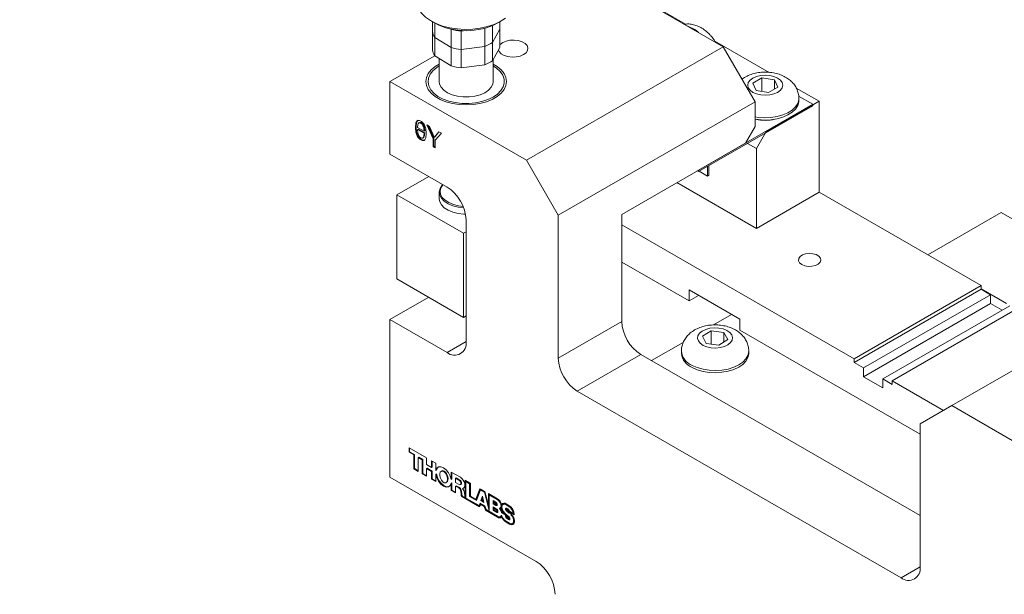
# Model space of a CAD drawing. Header units: millimetres. Extents: x 3 to 556, y 2 to 429.
# Tile 37 of 57: x 340 to 449, y 313 to 377. Entities that reach past the tile are written whole.
import ezdxf

# ---------------------------------------------------------------- set-up
doc = ezdxf.new("R2010")
doc.units = ezdxf.units.MM
doc.header["$LTSCALE"] = 2
doc.styles.add('SLDTEXTSTYLE0', font='TXT', dxfattribs={"width": 0.75})
doc.dimstyles.new('SLDDIMSTYLE2', dxfattribs={"dimtxt": 4.233333, "dimasz": 6.35, "dimexe": 0, "dimexo": 0.0625, "dimgap": 1.058333, "dimtad": 0, "dimtih": 1, "dimtoh": 1, "dimdec": 1, "dimrnd": 1e-09, "dimzin": 12, "dimdsep": 46, "dimtxsty": 'SLDTEXTSTYLE0', "dimsah": 1, "dimcen": 0.09, "dimadec": 0, "dimazin": 3, "dimtfac": 1, "dimtdec": 1, "dimtofl": 0, "dimtmove": 0, "dimatfit": 3, "dimfxl": 1, "dimfrac": 2, "dimtolj": 1, "dimtzin": 12, "dimarcsym": 0})

# ---------------------------------------------------------------- blocks, each defined once
blk = doc.blocks.new('_D_12')
at = {"color": 7, "linetype": 'Continuous', "lineweight": 0}
for p, q in [((306.01, 391.28), (298.39, 391.28)), ((298.39, 391.28), (298.39, 380.53)), ((310.52, 391.28), (309.66, 391.28)), ((309.66, 391.28), (309.66, 384.55)), ((328.18, 391.28), (329.04, 391.28)), ((329.04, 391.28), (329.04, 384.55)), ((309.66, 384.55), (310.52, 384.55)), ((329.04, 384.55), (328.18, 384.55)), ((217.33, 380.53), (301.94, 380.53)), ((298.39, 380.53), (298.39, 345.98)), ((205.23, 345.98), (301.94, 345.98))]:
    blk.add_line(p, q, dxfattribs=at)
for points in [[(298.39, 380.53), (297.37, 374.18), (299.4, 374.18)], [(298.39, 345.98), (299.4, 352.33), (297.37, 352.33)]]:
    blk.add_solid(points, dxfattribs=at)
at = {"color": 7, "linetype": 'Continuous', "lineweight": 0, "char_height": 4.233, "attachment_point": 1, "style": 'SLDTEXTSTYLE0'}
for s, insert in [('34.6mm', (308.58, 397.59)), ('NOM', (331.7, 397.59)), ('1.36in', (311.59, 390.01))]:
    blk.add_mtext(s, dxfattribs=dict(at, insert=insert))

msp = doc.modelspace()

# ---------------------------------------------------------------- linework, layer by layer
at = {"color": 7, "linetype": 'Continuous', "lineweight": 0}
for p, q in [((402.7588781, 382.942263), (417.9616731, 374.1658763)), ((413.7396757, 376.6834986), (409.9006563, 378.8997174)), ((385.4341289, 377.0260553), (385.7877396, 376.8218523)), ((385.5810172, 376.9412255), (385.5810172, 375.8708648)), ((385.8339233, 375.2124984), (385.8339233, 376.7955267)), ((387.5718328, 376.1591029), (387.6531275, 376.1078948)), ((387.6531275, 376.1078948), (387.6531275, 374.0665447)), ((391.3959626, 376.2356338), (391.3959626, 374.2003249)), ((392.2571663, 374.6559483), (392.2571663, 376.525014)), ((392.2571663, 374.6559483), (393.0666781, 376.138432)), ((392.8599584, 376.8218515), (393.2135704, 377.0260537)), ((393.0666781, 376.9412314), (393.0666781, 376.138432)), ((393.0666781, 376.138432), (393.0666781, 374.0970759)), ((385.5810172, 375.8708648), (385.5810172, 373.8295087)), ((385.8339233, 375.2124984), (387.6531275, 374.0665447)), ((385.8339233, 373.1711423), (385.8339233, 375.2124984)), ((388.7672412, 375.905148), (389.3214684, 375.9761006)), ((388.7672412, 373.8637979), (388.7672412, 375.905148)), ((387.6531275, 374.0665447), (387.6531275, 372.0251885)), ((388.7672412, 373.8637979), (391.3959626, 374.2003249)), ((391.3959626, 374.2003249), (391.3959626, 372.1589687)), ((392.2571663, 372.6145921), (392.2571663, 374.6559483)), ((392.2571663, 372.6145921), (393.0666781, 374.0970759)), ((396.0413639, 361.5115511), (417.9616731, 374.1658763)), ((423.0543189, 371.3062696), (417.0063199, 374.7977051)), ((417.9616731, 374.1658763), (421.4972089, 368.0421486)), ((385.8336546, 373.1715395), (380.8385689, 370.2879379)), ((385.8339233, 373.1711423), (387.6531275, 372.0251885)), ((386.3238475, 372.8625325), (386.3238475, 370.2879398)), ((388.7672412, 371.8224418), (388.7672412, 373.8637979)), ((388.7672412, 371.8224418), (391.3959626, 372.1589687)), ((392.3238492, 370.2879382), (392.3238492, 372.7367139)), ((421.2345444, 370.0948018), (422.2556045, 370.6837424)), ((422.2556045, 370.6837424), (423.6496379, 370.4677361)), ((422.2556045, 370.6837424), (422.2556045, 369.1894389)), ((380.8385689, 362.2041869), (380.8385689, 370.2879379)), ((380.8385689, 370.2879379), (396.0413639, 361.5115511)), ((421.6075177, 369.289861), (421.2345444, 370.0948018)), ((424.0226111, 369.6627953), (423.0015537, 369.0738562)), ((423.6496379, 370.4677361), (424.0226111, 369.6627953)), ((423.6496379, 370.4677361), (423.6496379, 369.4476634)), ((428.6389871, 368.0823093), (426.0895295, 369.5540798)), ((423.0015537, 369.0738562), (421.6075177, 369.289861)), ((426.3504211, 368.668719), (427.9318815, 367.7557614)), ((426.3785778, 368.1640643), (426.3785778, 368.4090246)), ((421.4972089, 368.0421486), (399.5768997, 355.3878235)), ((427.9318815, 367.7557614), (415.20396, 360.4080887)), ((427.9318815, 367.5924504), (415.20396, 360.2447778)), ((421.4972089, 365.2659115), (421.4972089, 368.0421486)), ((428.6389871, 368.0823093), (422.6992923, 364.6533965)), ((427.9318815, 367.5924504), (427.9318815, 367.7557614)), ((428.6389871, 368.0823093), (428.6389871, 357.9572022)), ((383.7581008, 365.2130509), (383.6873903, 365.1722306)), ((383.9140297, 365.1730701), (384.6392663, 364.7543999)), ((384.1407876, 365.7186493), (384.0523991, 365.6676237)), ((384.3448798, 365.6864364), (384.2741692, 365.645616)), ((384.9590344, 365.4596224), (385.2540202, 365.2893307)), ((385.6389474, 363.8906383), (384.9590344, 365.4596224)), ((385.709658, 363.9314587), (385.0769284, 365.391561)), ((385.2540202, 365.2893307), (385.5968058, 364.4674272)), ((420.4365492, 363.4287981), (421.4972089, 365.2659115)), ((383.9847402, 364.9783477), (383.9140297, 364.9375274)), ((384.6392663, 364.5188572), (383.9140297, 364.9375274)), ((384.7099769, 364.5596775), (383.9847402, 364.9783477)), ((384.4809851, 363.9902866), (384.5693736, 364.0413122)), ((384.7099769, 364.7952203), (384.6392663, 364.7543999)), ((384.7099769, 364.5596775), (384.6392663, 364.5188572)), ((385.8346602, 364.1079252), (385.7639497, 364.0671048)), ((386.568159, 364.5306946), (385.888246, 363.7467213)), ((385.943843, 364.2903936), (386.2731784, 364.7009832)), ((386.0145535, 364.3312139), (385.943843, 364.2903936)), ((386.0145535, 364.3312139), (386.299129, 364.6859996)), ((386.2731784, 364.7009832), (386.568159, 364.5306946)), ((422.6992923, 364.6533965), (421.63863, 362.8162754)), ((384.3473559, 363.8268554), (384.2766453, 363.7860351)), ((385.709658, 363.9314587), (385.6389474, 363.8906383)), ((385.6389474, 363.0257669), (385.6389474, 363.8906383)), ((385.709658, 363.0665872), (385.6389474, 363.0257669)), ((385.888246, 362.8818499), (385.6389474, 363.0257669)), ((385.709658, 363.0665872), (385.709658, 363.9314587)), ((385.88825, 362.9634883), (385.709658, 363.0665872)), ((385.888246, 363.7467213), (385.888246, 362.8818499)), ((406.647968, 355.4688196), (420.4365492, 363.4287981)), ((421.63863, 362.8162754), (420.6485162, 363.387856)), ((380.8385689, 362.2041869), (387.202527, 358.5303521)), ((421.63863, 362.8162754), (421.63863, 353.915982)), ((399.5768997, 355.3878235), (396.0413639, 361.5115511)), ((416.1939078, 360.8162649), (416.1939078, 359.7537644)), ((416.3353289, 360.8979056), (416.3353289, 359.8354051)), ((385.1526208, 359.7137319), (381.616387, 357.6723076)), ((415.20396, 360.2447778), (415.0625152, 360.3264321)), ((415.20396, 360.2447778), (415.20396, 360.4080887)), ((416.1939078, 359.7537644), (415.2736577, 360.2850135)), ((416.3353289, 359.8354051), (416.1939078, 359.7537644)), ((421.63863, 353.915982), (412.7983548, 359.0193642)), ((381.616387, 357.6723076), (389.0410074, 353.3861654)), ((381.616387, 357.6723076), (381.616387, 348.2820905)), ((386.3238475, 357.9581716), (386.3238475, 357.2232846)), ((428.6389871, 357.9572022), (421.63863, 353.915982)), ((428.6389871, 357.9572022), (446.670207, 347.5480004)), ((399.5768997, 339.4652819), (399.5768997, 355.3878235)), ((406.647968, 343.5473227), (406.647968, 355.4688196)), ((440.7314316, 350.9763824), (448.8975942, 355.6906077)), ((464.8040019, 346.508034), (448.8975942, 355.6906077)), ((389.3238464, 354.8561131), (389.3238464, 341.3015373)), ((406.6479653, 354.3241869), (432.5280717, 339.3839195)), ((389.3238497, 353.5494468), (389.0410074, 353.3861654)), ((389.0410074, 343.9959483), (389.0410074, 353.3861654)), ((414.1432977, 345.832865), (406.6479653, 350.1598282)), ((381.616387, 348.2820905), (389.0410074, 343.9959483)), ((419.8001476, 343.7920457), (414.1432977, 347.0576756)), ((414.1432977, 347.0576756), (414.1432977, 345.832865)), ((446.670207, 347.5480004), (432.5280717, 339.3839195)), ((446.670207, 347.1397292), (432.5280717, 338.9756483)), ((447.7308667, 346.5274234), (433.5887314, 338.3633425)), ((465.3378273, 346.8162046), (443.4175181, 334.1618794)), ((446.670207, 347.1397292), (446.670207, 347.5480004)), ((447.7308667, 346.5274234), (446.670207, 347.1397292)), ((449.4986399, 345.5467386), (446.6702123, 347.1795551)), ((447.7308667, 346.5274234), (447.7308667, 345.5475761)), ((380.8385689, 343.7503624), (385.1524944, 346.2407386)), ((415.2041312, 346.4452712), (414.1432977, 345.832865)), ((447.7308667, 345.5475761), (433.5887314, 337.3834952)), ((447.7308667, 345.5475761), (449.0035224, 344.8128876)), ((418.8816676, 344.322273), (416.8599571, 343.1551643)), ((435.7100534, 337.1387293), (449.8521887, 345.3028103)), ((436.7707131, 336.9346948), (450.9128484, 345.0987757)), ((380.8385689, 326.1947344), (380.8385689, 343.7503624)), ((387.202527, 340.0765276), (380.8385689, 343.7503624)), ((389.3238497, 344.1592297), (389.0410074, 343.9959483)), ((399.5768997, 339.4652819), (406.647968, 343.5473227)), ((419.8001476, 342.567235), (419.8001476, 343.7920457)), ((415.6347271, 341.8936964), (416.6147414, 342.5054319)), ((416.6147414, 342.5054319), (418.0224514, 342.3213416)), ((416.6147414, 342.5054319), (416.6147414, 341.0256472)), ((418.0224514, 342.3213416), (418.4501445, 341.5255203)), ((418.0224514, 342.3213416), (418.0224514, 341.2585491)), ((439.8819829, 330.9742383), (419.8001476, 342.567235)), ((413.4932668, 341.2116154), (409.9719503, 339.1788026)), ((416.0624175, 341.0978736), (415.6347271, 341.8936964)), ((417.4701302, 340.9137848), (416.0624175, 341.0978736)), ((418.4501445, 341.5255203), (417.4701302, 340.9137848)), ((413.2924344, 340.2398336), (413.2924344, 339.9948703)), ((420.7924345, 339.9948703), (420.7924345, 340.2398336)), ((401.698219, 335.7910459), (408.7692873, 339.8730868)), ((439.8819829, 321.9121099), (408.7692873, 339.8730868)), ((432.5280717, 338.9756483), (432.5280717, 339.3839195)), ((432.5280717, 338.9756483), (433.5887314, 338.3633425)), ((433.5887314, 338.3633425), (433.5887314, 337.3834952)), ((433.5887314, 337.3834952), (435.7100534, 336.158882)), ((435.7100534, 336.158882), (435.7100534, 337.1387293)), ((435.7100534, 337.1387293), (436.7707131, 336.5264235)), ((436.7707131, 336.9346948), (442.4958541, 333.6296412)), ((436.7707131, 336.5264235), (436.7707131, 336.9346948)), ((437.7606642, 314.9726395), (401.698219, 335.7910459)), ((443.4175181, 334.1618794), (439.8819836, 332.1201938)), ((443.4175181, 334.1618794), (450.1350323, 330.283941)), ((439.8819836, 332.1201938), (439.8819836, 316.1976522)), ((382.9598882, 329.4611018), (384.902937, 328.3394036)), ((382.9598882, 329.4611018), (382.9598882, 328.9843493)), ((383.0305988, 329.0251697), (382.9598882, 328.9843493)), ((382.9598882, 328.9843493), (383.5087561, 328.6674947)), ((383.0305988, 329.4202819), (383.0305988, 329.0251697)), ((383.0305988, 329.0251697), (383.5794667, 328.708315)), ((383.5794667, 328.708315), (383.5087561, 328.6674947)), ((383.5087561, 328.6674947), (383.5087561, 327.1028909)), ((383.5794667, 328.708315), (383.5794667, 327.1437113)), ((384.050758, 328.4362443), (383.9800474, 328.395424)), ((383.9800474, 326.8308202), (383.9800474, 328.395424)), ((383.9800474, 328.395424), (384.4316825, 328.1347006)), ((384.050758, 328.4362443), (384.5023931, 328.1755209)), ((384.5023931, 328.1755209), (384.4316825, 328.1347006)), ((384.4316825, 328.1347006), (384.4316825, 326.5700969)), ((384.5023931, 328.1755209), (384.5023931, 326.6109172)), ((384.902937, 328.3394036), (384.902937, 327.6132315)), ((385.4724147, 328.0100884), (385.9436691, 327.7379934)), ((385.4724147, 327.2844791), (385.4724147, 328.0100884)), ((385.5431252, 327.3252994), (385.5431252, 327.9692594)), ((383.5794667, 327.1437113), (383.5087561, 327.1028909)), ((383.5087561, 327.1028909), (383.9800474, 326.8308202)), ((383.5794667, 327.1437113), (383.9800461, 326.9124617)), ((384.902937, 327.6132315), (385.4724147, 327.2844791)), ((384.9736475, 327.2005574), (384.902937, 327.1597371)), ((384.902937, 326.2980475), (384.902937, 327.1597371)), ((384.902937, 327.1597371), (385.4724147, 326.8309846)), ((384.9736475, 327.2005574), (385.5431252, 326.871805)), ((385.5431252, 327.3252994), (385.4724147, 327.2844791)), ((385.5431252, 326.871805), (385.4724147, 326.8309846)), ((385.4724147, 326.8309846), (385.4724147, 325.969295)), ((385.5431252, 326.871805), (385.5431252, 326.0101153)), ((385.9436691, 327.7379934), (385.9436691, 326.9315499)), ((386.0143797, 326.9723702), (385.9436691, 326.9315499)), ((386.6144283, 326.8969436), (386.5260398, 326.845918)), ((387.6717215, 326.7587219), (388.6777036, 326.1779808)), ((387.6717215, 325.9339664), (387.6717215, 326.7587219)), ((380.8385689, 326.1947344), (397.1020209, 316.8060434)), ((384.5023931, 326.6109172), (384.4316825, 326.5700969)), ((384.4316825, 326.5700969), (384.902937, 326.2980475)), ((384.5023931, 326.6109172), (384.9029357, 326.3796889)), ((385.5431252, 326.0101153), (385.4724147, 325.969295)), ((385.4724147, 325.969295), (385.943706, 325.6972243)), ((385.5431252, 326.0101153), (385.9437047, 325.7788657)), ((386.0144165, 326.5445338), (385.943706, 326.5037134)), ((385.943706, 325.6972243), (385.943706, 326.5037134)), ((387.7424321, 325.9747868), (387.6717215, 325.9339664)), ((387.7424321, 325.9747868), (387.7424321, 326.717902)), ((388.2136865, 326.101077), (388.142976, 326.0602566)), ((388.142976, 326.0602566), (388.142976, 325.6067166)), ((388.5445195, 325.8284505), (388.142976, 326.0602566)), ((388.6152301, 325.8692708), (388.2136865, 326.101077)), ((388.6152301, 325.8692708), (388.5445195, 325.8284505)), ((389.2131845, 325.8505879), (389.8022816, 325.5105094)), ((389.2131845, 323.9251689), (389.2131845, 325.8505879)), ((389.2838951, 323.9659892), (389.2838951, 325.809765)), ((389.372256, 325.7383597), (389.3015454, 325.6975394)), ((389.3015454, 323.8608207), (389.3015454, 325.6975394)), ((389.3015454, 325.6975394), (389.7138786, 325.4595045)), ((389.372256, 325.7383597), (389.7845891, 325.5003248)), ((387.0717098, 325.5815566), (387.1600983, 325.6325823)), ((387.7424321, 325.5469717), (387.6717215, 325.5061513)), ((387.6717215, 325.5061513), (387.6717215, 324.6996622)), ((387.7424321, 324.7404825), (387.6717215, 324.6996622)), ((387.6717215, 324.6996622), (388.142976, 324.4276128)), ((387.7424321, 325.5469717), (387.7424321, 324.7404825)), ((387.7424321, 324.7404825), (388.1429746, 324.5092542)), ((388.142976, 325.6067166), (388.5445195, 325.3749104)), ((388.2136865, 325.2393873), (388.142976, 325.198567)), ((388.142976, 324.4276128), (388.142976, 325.198567)), ((388.142976, 325.198567), (388.5098379, 324.9867821)), ((388.2136865, 325.2393873), (388.5805485, 325.0276024)), ((388.5805485, 325.0276024), (388.5098379, 324.9867821)), ((388.6856996, 324.9255764), (388.6149891, 324.8847561)), ((388.683367, 325.3611621), (388.7540776, 325.4019824)), ((388.7949232, 324.6419218), (388.7242126, 324.6011015)), ((388.7242126, 324.6011015), (388.7556436, 324.2918942)), ((388.7949232, 324.6419218), (388.8263542, 324.3327145)), ((388.9795, 324.9787178), (388.9087895, 324.9378974)), ((389.0698154, 324.9948906), (388.9795, 324.9787178)), ((389.7845891, 325.5003248), (389.7138786, 325.4595045)), ((389.7138786, 325.4595045), (389.7138786, 324.0309354)), ((389.7845891, 325.5003248), (389.7845891, 324.0717558)), ((389.8022816, 325.5105094), (389.8022816, 324.0819404)), ((390.4123572, 323.7297512), (390.8626225, 324.8983876)), ((390.4742551, 323.5919794), (390.9245204, 324.7606158)), ((390.4830678, 323.7705715), (390.9076024, 324.8724187)), ((390.8626225, 324.8983876), (391.4124492, 324.5809794)), ((390.995231, 324.8014362), (390.9245204, 324.7606158)), ((390.9245204, 324.7606158), (391.3505935, 324.5146491)), ((390.995231, 324.8014362), (391.4188806, 324.5568685)), ((391.4195266, 324.5544434), (391.3505935, 324.5146491)), ((391.4124492, 324.5809794), (391.8051683, 323.1082521)), ((388.8263542, 324.3327145), (388.7556436, 324.2918942)), ((388.9009646, 324.0716759), (388.8302541, 324.0308556)), ((388.8302541, 324.0308556), (390.8109452, 322.8874269)), ((388.9009646, 324.0716759), (390.8439133, 322.9500355)), ((389.1409659, 324.4179116), (389.1612807, 324.1128858)), ((389.2838951, 323.9659892), (389.2131845, 323.9251689)), ((390.7546476, 323.0219627), (389.3015454, 323.8608207)), ((389.7845891, 324.0717558), (389.7138786, 324.0309354)), ((389.7138786, 324.0309354), (390.4742551, 323.5919794)), ((389.7845891, 324.0717558), (390.4999845, 323.6587668)), ((389.8022816, 324.0819404), (390.4123572, 323.7297512)), ((390.4830678, 323.7705715), (390.4123572, 323.7297512)), ((391.1298652, 324.0865425), (390.948286, 323.579096)), ((391.0189966, 323.6199163), (390.948286, 323.579096)), ((390.948286, 323.579096), (391.3058072, 323.3727034)), ((391.1527496, 323.9936994), (391.0189966, 323.6199163)), ((391.0189966, 323.6199163), (391.2823459, 323.467888)), ((391.0616663, 323.6043783), (391.1298652, 323.7949415)), ((391.1959514, 323.5268572), (391.0616663, 323.6043783)), ((391.3058072, 323.3727034), (391.1298652, 324.0865425)), ((391.1927838, 323.8312637), (391.1298652, 323.7949415)), ((391.1298652, 323.7949415), (391.1959514, 323.5268572)), ((391.2588615, 323.5631744), (391.1959514, 323.5268572)), ((391.3505935, 324.5146491), (391.8935713, 322.4785394)), ((391.8051683, 324.3542675), (392.8164556, 323.7704638)), ((391.8051683, 323.1082521), (391.8051683, 324.3542675)), ((391.8758789, 323.1490725), (391.8758789, 324.3134446)), ((391.9642819, 324.242015), (391.8935713, 324.2011947)), ((391.8935713, 322.4785394), (391.8935713, 324.2011947)), ((391.8935713, 324.2011947), (392.8164556, 323.6684249)), ((391.9642819, 324.242015), (392.8871662, 323.7092452)), ((392.3193651, 323.5812383), (392.3193651, 323.2307288)), ((392.6415356, 323.3952533), (392.3193651, 323.5812383)), ((392.3900757, 323.5404154), (392.3900757, 323.2715492)), ((392.4781679, 323.4694816), (392.4074573, 323.4286613)), ((392.7120723, 323.3344514), (392.4781679, 323.4694816)), ((392.8871662, 323.7092452), (392.8164556, 323.6684249)), ((392.8871662, 323.7092452), (392.981201, 323.6417706)), ((390.8919883, 323.282787), (390.7546476, 323.0219627)), ((390.8253581, 323.062783), (390.7546476, 323.0219627)), ((390.8109452, 322.8874269), (390.948286, 323.1482512)), ((390.9297295, 323.2609999), (390.8253581, 323.062783)), ((391.4027397, 322.9879365), (390.8919883, 323.282787)), ((391.0189966, 323.1890715), (390.948286, 323.1482512)), ((390.948286, 323.1482512), (391.346442, 322.9184006)), ((391.0189966, 323.1890715), (391.4109781, 322.9627854)), ((391.4129405, 322.9567894), (391.346442, 322.9184006)), ((391.346442, 322.9184006), (391.4837828, 322.499006)), ((391.5400804, 322.568542), (391.4027397, 322.9879365)), ((391.5544933, 322.5398264), (391.4837828, 322.499006)), ((391.4837828, 322.499006), (392.8164556, 321.7296704)), ((392.8164556, 321.8317063), (391.5400804, 322.568542)), ((391.5462589, 322.5649756), (391.5544933, 322.5398264)), ((391.5544933, 322.5398264), (392.8871662, 321.7704907)), ((391.8758789, 323.1490725), (391.8051683, 323.1082521)), ((391.8069635, 323.1092877), (391.89357, 322.7845204)), ((392.3900757, 323.2715492), (392.3193651, 323.2307288)), ((392.3193651, 323.2307288), (392.6415356, 323.0447438)), ((392.3193651, 322.8783242), (392.3193651, 322.483647)), ((392.6809587, 322.6695807), (392.3193651, 322.8783242)), ((392.3900757, 322.5244674), (392.3193651, 322.483647)), ((392.3193651, 322.483647), (392.6809587, 322.2749035)), ((392.3900757, 323.2715492), (392.7122462, 323.0855641)), ((392.3900757, 322.8375043), (392.3900757, 322.5244674)), ((392.3900757, 322.5244674), (392.7516693, 322.3157238)), ((392.4074573, 323.4286613), (392.4074573, 323.2815969)), ((392.6415356, 323.2935307), (392.4074573, 323.4286613)), ((392.4074573, 323.2815969), (392.6415356, 323.1464663)), ((392.4781679, 322.7665675), (392.4074573, 322.7257472)), ((392.4074573, 322.7257472), (392.4074573, 322.534512)), ((392.6809587, 322.5678581), (392.4074573, 322.7257472)), ((392.4074573, 322.534512), (392.6809587, 322.376623)), ((392.7516693, 322.6086785), (392.4781679, 322.7665675)), ((392.7122462, 323.0855641), (392.6415356, 323.0447438)), ((392.7516693, 322.6086785), (392.6809587, 322.5678581)), ((392.686559, 323.1420081), (392.7572696, 323.1828285)), ((392.739506, 322.3708246), (392.8102165, 322.411645)), ((392.7516693, 322.6086785), (392.7563318, 322.6058348)), ((393.0941401, 322.7338938), (393.1648507, 322.7747141)), ((393.3128605, 322.7524165), (393.2427183, 322.7119243)), ((393.3388065, 323.1863964), (393.268096, 323.145576)), ((393.5080735, 323.1883438), (393.437363, 323.1475235)), ((394.0871567, 323.0369037), (393.7777146, 323.2155408)), ((393.8484251, 323.1546386), (393.7777146, 323.1138183)), ((394.0871567, 322.9351811), (393.7777146, 323.1138183)), ((393.8900504, 322.4630715), (393.8193399, 322.4222511)), ((393.8929059, 322.6578537), (393.8221953, 322.6170333)), ((394.1578673, 322.9760014), (393.8484251, 323.1546386)), ((393.9315018, 322.6528686), (393.8607913, 322.6120483)), ((393.878086, 322.4747115), (393.8900504, 322.4630715)), ((394.1578673, 322.9760014), (394.0871567, 322.9351811)), ((394.1823388, 322.3560713), (394.1116283, 322.315251)), ((394.5664507, 322.1544071), (394.1522525, 322.3935186)), ((394.1823388, 322.3560713), (394.1681933, 322.3843167)), ((394.6559746, 322.0826473), (394.1823388, 322.3560713)), ((392.7516693, 322.3157238), (392.6809587, 322.2749035)), ((392.8871662, 321.7704907), (392.8164556, 321.7296704)), ((393.1454328, 321.7991285), (393.2161434, 321.8399488)), ((393.3388065, 322.2534575), (393.268096, 322.2126371)), ((393.6752187, 321.9776102), (393.268096, 322.2126371)), ((393.3305833, 321.7745556), (393.268096, 321.7384824)), ((393.3388065, 322.2534575), (393.3307143, 322.3109447)), ((393.7459293, 322.0184305), (393.3388065, 322.2534575)), ((393.5652576, 322.1428089), (393.3398931, 322.272909)), ((393.6315776, 322.1810946), (393.5652576, 322.1428089)), ((393.7459293, 322.0184305), (393.6752187, 321.9776102)), ((393.8374301, 321.9853498), (393.7667195, 321.9445295)), ((394.1631159, 321.0539795), (393.7777146, 321.2764669)), ((394.0391199, 321.5677092), (393.9173734, 321.6379919)), ((393.988084, 321.5770897), (393.9173734, 321.5362694)), ((394.0391199, 321.4659866), (393.9173734, 321.5362694)), ((394.1098304, 321.506807), (393.988084, 321.5770897)), ((394.1098304, 321.506807), (394.0391199, 321.4659866)), ((394.0854761, 321.5631173), (394.1561867, 321.6039376)), ((394.1746101, 322.2183265), (394.1038996, 322.1775061)), ((394.654996, 322.0015715), (394.1116283, 322.315251)), ((394.6371613, 322.1952275), (394.5664507, 322.1544071)), ((394.6248491, 322.2855206), (394.6371613, 322.1952275)), ((393.8484251, 321.2155677), (393.7777146, 321.1747474)), ((394.1631159, 320.95226), (393.7777146, 321.1747474)), ((394.2338265, 320.9930803), (393.8484251, 321.2155677)), ((394.2338265, 320.9930803), (394.1631159, 320.95226)), ((394.4860082, 321.0220064), (394.5567187, 321.0628268))]:
    msp.add_line(p, q, dxfattribs=at)
at = {"color": 8, "linetype": 'Continuous', "lineweight": 0}
for p, q in [((387.202527, 340.0765276), (389.323847, 341.3011396)), ((392.7121869, 323.3343168), (392.6415356, 323.2935307)), ((393.5046399, 322.3359611), (393.4413775, 322.2994405)), ((394.1171146, 321.7512594), (394.0494616, 321.7122042)), ((394.3734576, 322.0401866), (394.3050033, 322.0006687)), ((437.7606642, 314.9726395), (439.8819842, 316.1972515))]:
    msp.add_line(p, q, dxfattribs=at)
at = {"color": 7, "linetype": 'Continuous', "lineweight": 0, "flags": 128}
for points in [[(383.8238506, 379.2708111), (383.8721087, 378.851122), (384.0529569, 378.3639551), (384.363595, 377.8991172), (384.7963654, 377.4680572), (385.3406195, 377.0813859), (385.9829572, 376.7486242), (386.7075564, 376.4779677), (387.4965757, 376.2760817), (388.330592, 376.1479333), (389.189064, 376.0966826), (390.0508551, 376.1235888), (390.8947404, 376.2279925), (391.6999494, 376.4073193), (392.4466519, 376.6571531), (393.1164602, 376.9713435), (393.6928802, 377.3421572)], [(393.389714, 374.6353105), (393.765677, 374.7977874), (394.2057086, 374.8925303), (394.6741484, 374.9118725), (395.1330525, 374.8542441), (395.5452474, 374.7243105), (395.8773329, 374.5326016), (396.1024037, 374.2946496), (396.2022351, 374.0297269), (396.1687297, 373.7593023), (396.0046125, 373.5052775), (395.7231637, 373.2882386), (395.347202, 373.1257625), (394.9071704, 373.0310197), (394.4387306, 373.0116774), (393.9798212, 373.0693088), (393.5676316, 373.1992394), (393.2355461, 373.3909483), (393.0104701, 373.6289034), (392.9218576, 373.83186)], [(393.0666834, 374.37125), (393.1082665, 374.4182724), (393.389714, 374.6353105)], [(392.3238505, 372.2242191), (392.771047, 371.9577703), (393.2209659, 371.586835), (393.5524654, 371.1764365), (393.7554854, 370.7390399), (393.8238476, 370.2879398), (393.7554815, 369.8368373), (393.552468, 369.3994399), (393.2209646, 368.9890407), (392.7710509, 368.6181069), (392.2163958, 368.2979113), (391.5738499, 368.0381817), (390.8629406, 367.8468088), (390.1052641, 367.7296116), (389.323847, 367.6901447), (388.5424339, 367.7296094), (387.7847587, 367.8468103), (387.0738507, 368.0381809), (386.4313022, 368.2979136), (385.8766497, 368.6181077), (385.426736, 368.98904), (385.0952313, 369.3994415), (384.8922165, 369.836835), (384.8238491, 370.2879382), (384.8922152, 370.7390407), (385.0952339, 371.176435), (385.4267321, 371.5868373), (385.876651, 371.957768), (386.3238488, 372.2242206)], [(386.3238515, 372.025804), (386.0613583, 371.86031), (385.6274472, 371.4987482), (385.3123469, 371.0982683), (385.1261724, 370.6717476), (385.0749165, 370.2328889), (385.1602257, 369.7957995), (385.3793617, 369.3745251), (385.725274, 368.9826113), (386.1868426, 368.632653), (386.7492409, 368.3358963), (387.394388, 368.1018791), (388.1015528, 367.9381225), (388.8479972, 367.8498943), (389.6097409, 367.8400236), (390.3622953, 367.908832), (391.081472, 368.0541077), (391.7441548, 368.27118), (392.3290503, 368.5530728), (392.3290503, 368.5530728)], [(392.3290503, 368.5530728), (392.8173545, 368.890725), (393.1933768, 369.2732844), (393.4450291, 369.6884563), (393.5642217, 370.1228967), (393.5471232, 370.562642), (393.3942909, 370.9935552), (393.1106255, 371.4017927), (392.7052518, 371.7742282), (392.3238478, 372.0258055)], [(421.2497173, 369.0828024), (421.6535789, 368.9039037), (422.1238824, 368.7914449), (422.6285804, 368.7530873), (423.1332784, 368.7914449), (423.6035793, 368.9039052), (424.0074356, 369.0828009), (424.3173282, 369.3159437), (424.5121363, 369.5874426), (424.5785808, 369.8787986), (424.5121336, 370.170153), (424.3173282, 370.4416534), (424.007433, 370.6747978), (423.6035766, 370.8536935), (423.1332731, 370.9661522), (422.6285778, 371.0045113), (422.1238798, 370.9661537), (421.6535789, 370.8536935), (421.2497199, 370.6747963), (420.93983, 370.441655), (420.745022, 370.170156), (420.6785774, 369.8788001), (420.745022, 369.5874442), (420.9398273, 369.3159437), (421.2497173, 369.0828024)], [(392.3238492, 370.2879382), (392.2843312, 370.0077532), (392.110781, 369.6469083), (391.8069141, 369.3160398), (391.3869497, 369.030613), (390.8705086, 368.8039802), (390.281754, 368.6467329), (389.6482039, 368.566229), (388.9994901, 368.566229), (388.3659466, 368.6467322), (387.7771894, 368.8039779), (387.2607522, 369.030613), (386.8407812, 369.3160391), (386.536917, 369.6469106), (386.3633668, 370.0077555), (386.3238475, 370.2879398)], [(421.5583824, 366.0892641), (421.8314597, 366.0487091), (422.5393397, 365.9998482), (423.2504414, 366.0292094), (423.9390682, 366.1357299), (424.5803299, 366.3155578), (425.1510561, 366.5621966), (425.6306082, 366.8667308), (426.0016612, 367.218155), (426.2507991, 367.6037672), (426.3690263, 368.0096272), (426.3785778, 368.1640643)], [(389.0439498, 356.2338605), (388.4432795, 356.3025929), (387.8473626, 356.4505777), (387.3204835, 356.6690559), (386.8872824, 356.9478115), (386.5680108, 357.2738092), (386.3775966, 357.6318104), (386.3249499, 358.0050671), (386.4125258, 358.3761339), (386.6362347, 358.7276563), (386.7140904, 358.8123155)], [(386.7384882, 358.7982321), (386.7258204, 358.7836625), (386.5095676, 358.4438592), (386.424913, 358.08516), (386.475804, 357.7243448), (386.6598725, 357.3782764), (386.968498, 357.0631462), (387.3872665, 356.7936804), (387.8965822, 356.582484), (388.4726308, 356.4394345), (388.9861691, 356.3770806)], [(389.2595401, 355.4918194), (389.0803713, 355.4971342), (388.4432795, 355.5677059), (387.8473626, 355.7156907), (387.3204835, 355.9341689), (386.8872824, 356.2129245), (386.5680108, 356.5389222), (386.3775966, 356.8969234), (386.3238475, 357.2232846)], [(426.6944421, 349.8951755), (427.0293304, 349.7571404), (427.423709, 349.6893608), (427.8348436, 349.6991798), (428.218185, 349.7855269), (428.5321791, 349.9390547), (428.7428132, 350.1431206), (428.827257, 350.3756096), (428.7763595, 350.6113299), (428.595639, 350.8247389), (428.304673, 350.9927101), (427.9349925, 351.0970408), (427.5266685, 351.1264233), (427.1239422, 351.0776749), (426.7704513, 350.9560784), (426.50451, 350.7748105), (426.3549308, 350.5535153), (426.3379219, 350.3161723), (426.4553378, 350.0884994), (426.6944421, 349.8951755)], [(415.7190498, 340.8828268), (416.1348153, 340.7132696), (416.6124392, 340.6116062), (417.1193604, 340.5847753), (417.6210475, 340.6345943), (418.0832957, 340.7576795), (418.474616, 340.9456339), (418.7683348, 341.1856502), (418.9444322, 341.4613781), (418.9909149, 341.7540205), (418.904614, 342.0436338), (418.6914089, 342.3104855), (418.3658218, 342.5363899), (417.9500511, 342.7059501), (417.4724324, 342.8076106), (416.965506, 342.8344444), (416.4638215, 342.7846209), (416.0015706, 342.6615402), (415.6102556, 342.4735829), (415.3165342, 342.233565), (415.1404341, 341.9578417), (415.0939514, 341.6651992), (415.1802576, 341.3755829), (415.3934627, 341.1087312), (415.7190498, 340.8828268)], [(414.497455, 338.4049095), (415.0646857, 338.1555958), (415.7033896, 337.9727616), (416.3904939, 337.8630081), (417.1011635, 337.8303074), (417.8097021, 337.8758411), (418.4905159, 337.9979607), (419.1189939, 338.1922517), (419.6724136, 338.4516978), (420.1307843, 338.7669177), (420.4775317, 339.1265187), (420.7001277, 339.5175019), (420.7905195, 339.9257417), (420.7924345, 339.9948703)], [(385.9436691, 326.9315499), (386.0548946, 327.1876933), (386.2522315, 327.3329876), (386.5131152, 327.3508069), (386.8076953, 327.2391165), (387.1022754, 327.010692), (387.3631592, 326.6916627), (387.560496, 326.3185282), (387.6717215, 325.9339664)], [(386.0143797, 326.9723702), (386.1256052, 327.2285137), (386.2192344, 327.3196654)], [(387.6717215, 325.5061513), (387.5605329, 325.249944), (387.3632013, 325.104601), (387.1023123, 325.0867543), (386.8077164, 325.1984417), (386.5131152, 325.4268906), (386.2522262, 325.7459533), (386.0548946, 326.1191304), (385.943706, 326.5037134)], [(387.4668444, 325.1587204), (387.4339119, 325.1454213), (387.1730229, 325.1275746), (386.8784269, 325.239262), (386.5838257, 325.4677109), (386.3229367, 325.7867736), (386.1256052, 326.1599508), (386.0144165, 326.5445338)], [(388.5445195, 325.8284505), (388.6196726, 325.767803), (388.6833828, 325.6818645), (388.7259512, 325.5837232), (388.7408975, 325.4883138), (388.7259512, 325.4101612), (388.6833828, 325.3611651), (388.6196726, 325.3487879), (388.5445195, 325.3749104)], [(388.6152301, 325.8692708), (388.6903832, 325.8086233), (388.7540934, 325.7226848), (388.7966617, 325.6245435), (388.811608, 325.5291342), (388.7966617, 325.4509815), (388.7540934, 325.4019855), (388.7540776, 325.4019824)], [(388.6777036, 326.1779808), (388.8437095, 326.0498797), (388.9914131, 325.8713612), (389.1045405, 325.6620985), (389.1706215, 325.4451629), (389.1823647, 325.2444657), (389.1384845, 325.082124), (389.0438174, 324.9760367), (388.9087895, 324.9378974)], [(392.8164556, 323.6684249), (392.9399617, 323.5741178), (393.0509291, 323.4433712), (393.1381098, 323.2894404), (393.1926584, 323.1279475), (393.2090324, 322.9752785), (393.1855777, 322.8469193), (393.1246702, 322.7559014), (393.0324898, 322.7114543)], [(392.6415356, 323.3952533), (392.699614, 323.3483838), (392.7488521, 323.2819696), (392.7817477, 323.2061211), (392.7933012, 323.1323846), (392.7817477, 323.0719876), (392.7488521, 323.0341226), (392.699614, 323.0245574), (392.6415356, 323.0447438)], [(392.6415356, 323.2935307), (392.6659018, 323.2738674), (392.6865643, 323.2459999), (392.7003674, 323.2141743), (392.7052143, 323.1832361), (392.7003674, 323.157897), (392.6865643, 323.1420081), (392.6659018, 323.137997), (392.6415356, 323.1464663)], [(392.6809587, 322.6695807), (392.7463548, 322.6168046), (392.801799, 322.5420198), (392.8388408, 322.4566172), (392.8518484, 322.3735881), (392.8388408, 322.3055802), (392.801799, 322.2629421), (392.7463548, 322.2521718), (392.6809587, 322.2749035)], [(392.6809587, 322.5678581), (392.7126479, 322.5422852), (392.7395113, 322.5060502), (392.7574605, 322.4646705), (392.7637615, 322.4244396), (392.7574605, 322.3914866), (392.7395113, 322.3708277), (392.7126479, 322.3656084), (392.6809587, 322.376623)], [(392.778206, 323.0649039), (392.7703246, 323.0653777), (392.7122462, 323.0855641)], [(392.7759248, 323.2238466), (392.7710779, 323.1987174), (392.7572748, 323.1828285)], [(393.1873624, 322.6474604), (393.1491404, 322.6991105), (393.1111345, 322.7437035)], [(393.7777146, 323.1138183), (393.7017238, 323.1507179), (393.6276349, 323.1727492), (393.5573129, 323.1793617), (393.4925174, 323.1703912), (393.434871, 323.1460632), (393.3858279, 323.1069799), (393.3466155, 323.0541271), (393.3182086, 322.9888341)], [(393.4119945, 323.2731264), (393.3787775, 323.241774), (393.3388065, 323.1863964)], [(393.8647478, 322.7113834), (393.8149197, 322.7322489), (393.7707656, 322.7299359), (393.7380228, 322.7047494), (393.7209586, 322.6599687), (393.7217962, 322.6014131), (393.7404199, 322.5367147), (393.774406, 322.4742869), (393.8193399, 322.4222511)], [(393.8607913, 322.6120483), (393.8424469, 322.6197303), (393.8261887, 322.6188801), (393.8141347, 322.6096074), (393.8078548, 322.59312), (393.8081604, 322.5715624), (393.8150198, 322.5477423), (393.8275321, 322.5247593), (393.8440748, 322.5056002)], [(393.9912187, 322.6090047), (393.9678693, 322.6276734), (393.9315018, 322.6528686)], [(394.1578673, 322.9760014), (394.2462703, 322.9155134), (394.2748459, 322.8918109)], [(392.8318537, 322.2925068), (392.8170654, 322.2929921), (392.7516693, 322.3157238)], [(392.8164556, 321.8317063), (392.8886795, 321.7965249), (392.959149, 321.7752233), (393.0261572, 321.7683125), (393.0880868, 321.7759624), (393.1434256, 321.7979876), (393.1908461, 321.8338524), (393.2291891, 321.8826899), (393.2575276, 321.9433136)], [(393.2161434, 321.8399488), (393.2615566, 321.8746728), (393.2770877, 321.8915687)], [(393.988084, 321.5770897), (393.9384666, 321.6116496), (393.8932588, 321.6540974)], [(394.0633543, 321.8046322), (394.1169651, 321.7514474), (394.1598759, 321.6834143), (394.186186, 321.6098831), (394.1922868, 321.5409583), (394.1773352, 321.4861184), (394.1433806, 321.4528982), (394.0950961, 321.445867), (394.0391199, 321.4659866)], [(394.0494616, 321.7122042), (394.0723369, 321.6895111), (394.0906444, 321.6604814), (394.1018713, 321.6291057), (394.1044738, 321.5996973), (394.0980938, 321.5762988), (394.0836059, 321.5621255), (394.0630066, 321.5591212), (394.0391199, 321.5677092)], [(394.1772022, 321.4858793), (394.1658067, 321.4866873), (394.1098304, 321.506807)], [(394.3323724, 322.0815571), (394.5010335, 321.8796701), (394.6279798, 321.6409483), (394.6975274, 321.394866), (394.7010941, 321.1718044), (394.6382426, 320.9993042), (394.516728, 320.8986653), (394.3515545, 320.882312), (394.1631159, 320.95226)], [(394.3050033, 322.0006687), (394.4463954, 321.8314273), (394.5528109, 321.6313078), (394.6111158, 321.4250149), (394.614103, 321.2380264), (394.5614141, 321.0934179), (394.4595505, 321.0090518), (394.3210876, 320.9953413), (394.1631159, 321.0539795)], [(394.5820226, 320.9373406), (394.422265, 320.9231323), (394.2338265, 320.9930803)]]:
    msp.add_lwpolyline(points, dxfattribs=at)
at = {"color": 8, "linetype": 'Continuous', "lineweight": 0, "flags": 128}
for points in [[(426.3785541, 368.4011398), (426.3690263, 368.2545875), (426.2507991, 367.8487275), (426.0016612, 367.4631153), (425.6306082, 367.1116911), (425.1510561, 366.8071569), (424.5803299, 366.5605181), (423.9390682, 366.3806902), (423.2504414, 366.2741697), (422.5393397, 366.2448085), (421.8314597, 366.2936694), (421.4972062, 366.3450698)], [(420.7924214, 340.2335486), (420.7905195, 340.1707051), (420.7001277, 339.7624652), (420.4775317, 339.371482), (420.1307843, 339.0118811), (419.6724136, 338.6966611), (419.1189939, 338.4372151), (418.4905159, 338.2429241), (417.8097021, 338.1208045), (417.1011635, 338.0752708), (416.3904939, 338.1079714), (415.7033896, 338.2177249), (415.0646857, 338.4005591), (414.497455, 338.6498729)]]:
    msp.add_lwpolyline(points, dxfattribs=at)
at = {"color": 7, "linetype": 'Continuous', "lineweight": 0}
for centre, radius, start, end in [((389.3238497, 383.5591973), 7.6089351, 242.307167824, 297.692819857), ((389.2598642, 381.774617), 5.8901056, 254.169899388, 265.202424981), ((387.0144241, 376.0437374), 1.4437937, 186.876804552, 215.150944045), ((389.2598642, 379.7332669), 5.8901056, 254.169899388, 265.202424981), ((390.0847524, 377.7204495), 3.7564011, 290.429844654, 305.332690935), ((387.0144241, 374.0023812), 1.4437937, 186.876804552, 215.150944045), ((389.2598642, 377.6919107), 5.8901056, 254.169899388, 265.202424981), ((390.0847524, 375.6790933), 3.7564011, 290.429844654, 305.332690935), ((422.6285778, 370.5399457), 4.5775397, 256.479498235, 283.520501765), ((384.7181862, 354.646529), 4.6104264, 2.605491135, 57.394426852), ((411.2536069, 343.7568978), 4.6104047, 182.60539027, 237.394568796), ((388.0306249, 341.0917541), 1.3101263, 230.796632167, 9.214119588), ((415.2126811, 340.1985934), 1.9310232, 186.055981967, 248.260505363), ((404.1825385, 339.6748569), 4.6104047, 182.60539027, 237.394568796), ((388.3340465, 324.7004071), 0.3360256, 33.272099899, 58.456299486), ((388.4047571, 324.7412275), 0.3360256, 33.272099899, 58.456299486), ((388.0962368, 324.5221502), 0.6329194, 7.165828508, 34.953403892), ((388.1669473, 324.5629705), 0.6329194, 7.165828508, 34.953403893), ((388.2362705, 324.3257872), 0.9093738, 5.81434509, 42.307693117), ((389.5826323, 324.3870834), 0.8324489, 186.56604467, 205.336109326), ((389.6533428, 324.4279037), 0.8324489, 186.56604467, 205.336109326), ((389.6875204, 324.1573572), 0.5281154, 184.830470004, 206.081839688), ((392.2389208, 322.8773917), 1.0635433, 14.605440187, 57.109930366), ((392.7678781, 322.4633943), 0.066863, 309.293238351, 6.276969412), ((392.3883215, 322.1021441), 0.8866858, 7.158437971, 43.407070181), ((392.9600382, 323.0316447), 0.3285749, 308.560144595, 20.29982507), ((393.0261882, 322.8420309), 0.2526124, 307.553678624, 328.999569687), ((392.2622425, 322.0252366), 1.1057452, 12.943311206, 33.887740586), ((394.5186263, 323.0723424), 1.3258365, 195.773909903, 215.658593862), ((393.5547066, 322.94892), 0.3475906, 50.090082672, 145.544283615), ((393.8262853, 322.8561956), 0.5251047, 165.368908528, 198.048031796), ((394.4022303, 323.0051321), 1.1194602, 196.162796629, 215.645777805), ((393.6494237, 322.8804137), 0.3388227, 54.03210072, 114.656703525), ((393.9799991, 322.6671591), 0.1902883, 159.44402115, 204.795172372), ((397.8740951, 326.8488289), 6.0029685, 227.510245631, 231.093216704), ((397.7905122, 326.8139414), 5.8426169, 227.510339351, 231.093292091), ((393.4571975, 322.0165572), 0.7193731, 24.532798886, 55.872563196), ((393.3715902, 321.9763738), 0.8851234, 28.117696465, 56.140204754), ((397.9448056, 326.8896492), 6.0029685, 227.510245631, 231.093216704), ((393.9083557, 322.6255671), 0.0357927, 49.708838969, 115.572124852), ((393.4334567, 322.0049899), 1.221544, 359.839664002, 57.646429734), ((393.5136325, 322.0456124), 1.0584245, 5.899811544, 57.189244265), ((393.0368664, 322.0113204), 0.3576418, 231.95433026, 310.281202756), ((393.1239263, 322.1162967), 0.4190908, 235.602048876, 286.316734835), ((394.4689679, 322.3520071), 1.2785217, 198.64242096, 237.271008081), ((394.5247959, 322.3623279), 1.4030246, 206.400518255, 237.826884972), ((395.0767918, 323.4655877), 2.0086013, 215.49111783, 221.18992598), ((394.8872589, 323.3412294), 1.7095064, 215.326145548, 227.440090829), ((394.4298402, 322.1966544), 1.1404273, 225.535294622, 239.348018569), ((394.1961834, 321.9763498), 0.5209663, 179.861386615, 237.643973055), ((397.0757028, 325.7510145), 4.9646931, 227.647138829, 232.644818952), ((394.1575504, 322.00067), 0.4120041, 177.529346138, 197.44924411), ((394.0848537, 321.9105931), 0.3199392, 173.911102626, 238.434327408), ((397.1180163, 325.7348774), 5.0594395, 228.517979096, 232.663075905), ((397.1887269, 325.7756978), 5.0594395, 228.517979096, 232.663075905), ((392.0057594, 319.6487487), 3.3662568, 46.278210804, 51.069638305), ((394.1257587, 321.6432956), 0.0497485, 307.707896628, 3.936498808), ((392.200834, 319.7726079), 3.1428222, 47.731571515, 51.095318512), ((394.2779093, 321.3727993), 0.4169145, 311.970269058, 16.766201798), ((394.6176811, 312.9222141), 4.610431, 2.605583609, 57.394478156), ((438.5887604, 315.9878693), 1.3101279, 230.796782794, 9.214092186)]:
    msp.add_arc(centre, radius, start, end, dxfattribs=at)
at = {"color": 8, "linetype": 'Continuous', "lineweight": 0}
for centre, radius, start, end in [((412.8353842, 373.043058), 3.6043079, 48.777211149, 71.228165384), ((415.1629128, 340.4059602), 1.8779448, 185.110901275, 249.246123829)]:
    msp.add_arc(centre, radius, start, end, dxfattribs=at)
at = {"color": 7, "linetype": 'Continuous', "lineweight": 0}
msp.add_ellipse((386.8077145, 326.2188393), major_axis=(-0.2402185, 0.6475299), ratio=0.5544668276, dxfattribs=at)
for start_param, end_param in [(5.6935212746, 6.3701290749), (3.2285364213, 5.6935212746)]:
    msp.add_ellipse((386.8784251, 326.2596597), major_axis=(-0.2402185, 0.6475299), ratio=0.5544668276, start_param=start_param, end_param=end_param, dxfattribs=at)
for points, knots in [([(417.0732623, 374.6787463), (417.0466317, 374.7275509), (416.9419119, 374.9194661), (416.7294459, 375.1967277), (416.3932687, 375.5907763), (415.9780735, 375.9718821), (415.4608012, 376.3180699), (414.9311056, 376.5583579), (414.3951173, 376.6868641), (413.9557692, 376.7248266), (413.7055819, 376.6804647), (413.6292536, 376.6669305)], [0, 0, 0, 0, 0.0377413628, 0.1484111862, 0.2369509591, 0.3944616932, 0.5409494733, 0.681700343, 0.8153471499, 0.9436653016, 1, 1, 1, 1]), ([(426.3727352, 368.3936919), (426.3747508, 368.4122634), (426.396134, 368.6092926), (426.3225083, 368.9828495), (426.1560327, 369.4792144), (425.885786, 369.9253213), (425.5363118, 370.3186106), (425.106277, 370.6585302), (424.5973899, 370.9408341), (424.0155949, 371.1564109), (423.3787448, 371.2945327), (422.7112555, 371.3486303), (422.0358603, 371.315355), (421.3669823, 371.19373), (420.7507935, 370.9779405), (420.3052239, 370.7613343), (420.0981521, 370.5949589), (420.0470491, 370.5538993)], [0, 0, 0, 0, 0.0071349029, 0.0756954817, 0.1420513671, 0.2077591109, 0.2745189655, 0.3439728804, 0.4173244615, 0.4945045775, 0.5737652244, 0.653356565, 0.7333947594, 0.8146634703, 0.8981425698, 0.9748627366, 1, 1, 1, 1]), ([(383.6873903, 365.1722306), (383.6903729, 365.2883203), (383.6963313, 365.5202302), (383.7593246, 365.7740041), (383.8639078, 365.9181317), (383.9793201, 365.9715793), (384.1233537, 365.9581136), (384.2255201, 365.9058717), (384.2766453, 365.8797293)], [0, 0, 0, 0, 0.2503970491, 0.5002128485, 0.6252618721, 0.7500976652, 0.874946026, 1, 1, 1, 1]), ([(384.2766453, 363.7860351), (384.2255756, 363.8188798), (384.123518, 363.8845165), (383.9795972, 364.0371262), (383.8642825, 364.223539), (383.7591574, 364.4880622), (383.6964671, 364.8142571), (383.6904182, 365.0528141), (383.6873903, 365.1722306)], [0, 0, 0, 0, 0.1250553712, 0.2499098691, 0.3747524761, 0.4997850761, 0.7496031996, 1, 1, 1, 1]), ([(383.7581008, 365.2130509), (383.7607562, 365.329726), (383.7660608, 365.5628053), (383.8331346, 365.809281), (383.9128198, 365.941379), (383.9644887, 365.9613469), (383.9768904, 365.9661396)], [0, 0, 0, 0, 0.3766752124, 0.752476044, 0.9405887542, 1, 1, 1, 1]), ([(384.3473559, 363.8268554), (384.2962861, 363.8597001), (384.1942286, 363.9253369), (384.0503077, 364.0779466), (383.934993, 364.2643594), (383.829868, 364.5288825), (383.7671777, 364.8550774), (383.7611288, 365.0936344), (383.7581008, 365.2130509)], [0, 0, 0, 0, 0.1250553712, 0.2499098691, 0.3747524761, 0.4997850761, 0.7496031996, 1, 1, 1, 1]), ([(384.2741692, 365.645616), (384.2418487, 365.6617091), (384.1772606, 365.6938689), (384.088753, 365.6931368), (384.0219247, 365.6492728), (383.9312576, 365.5027244), (383.9216832, 365.3195187), (383.9140297, 365.1730701)], [0, 0, 0, 0, 0.1251860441, 0.2501669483, 0.3752721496, 0.5006130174, 1, 1, 1, 1]), ([(384.3448798, 365.6864364), (384.3128068, 365.7021074), (384.2487134, 365.7334239), (384.1741352, 365.7379425), (384.1437053, 365.7157075), (384.1346039, 365.7090571)], [0, 0, 0, 0, 0.4124752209, 0.824274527, 1, 1, 1, 1]), ([(384.6392663, 364.7543999), (384.6331015, 364.9101524), (384.6253928, 365.1049128), (384.5318205, 365.3587405), (384.460185, 365.477824), (384.3716987, 365.5809766), (384.3066851, 365.6240656), (384.2741692, 365.645616)], [0, 0, 0, 0, 0.4996283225, 0.6247590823, 0.7499106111, 0.874920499, 1, 1, 1, 1]), ([(384.2766453, 365.8797293), (384.3277644, 365.8468479), (384.4299143, 365.7811418), (384.5738753, 365.6282041), (384.6891532, 365.4415059), (384.7937988, 365.1767036), (384.8564735, 364.850365), (384.8627591, 364.6114791), (384.8659057, 364.4918881)], [0, 0, 0, 0, 0.1250625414, 0.249909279, 0.3747437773, 0.4997965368, 0.7495882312, 1, 1, 1, 1]), ([(384.7099769, 364.7952203), (384.7038121, 364.9509728), (384.6961034, 365.1457331), (384.6025311, 365.3995609), (384.5308956, 365.5186443), (384.4424093, 365.621797), (384.3773956, 365.6648859), (384.3448798, 365.6864364)], [0, 0, 0, 0, 0.4996283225, 0.6247590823, 0.7499106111, 0.874920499, 1, 1, 1, 1]), ([(383.9140297, 364.9375274), (383.9216122, 364.7782494), (383.9310967, 364.5790191), (384.0202266, 364.3207097), (384.0870804, 364.1955181), (384.1769587, 364.0874953), (384.2433978, 364.0435586), (384.2766453, 364.0215717)], [0, 0, 0, 0, 0.4995965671, 0.6249122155, 0.7499810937, 0.8748853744, 1, 1, 1, 1]), ([(384.2766453, 364.0215717), (384.3099034, 364.0051654), (384.3763601, 363.9723821), (384.4665741, 363.9759247), (384.5332933, 364.0242705), (384.6232866, 364.1787927), (384.632167, 364.3677772), (384.6392663, 364.5188572)], [0, 0, 0, 0, 0.1251252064, 0.2500266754, 0.3750709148, 0.5004123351, 1, 1, 1, 1]), ([(384.8659057, 364.4918881), (384.8627143, 364.376097), (384.8563394, 364.1448018), (384.7939627, 363.8907907), (384.6887743, 363.7477948), (384.5736011, 363.6943622), (384.429752, 363.7077279), (384.3277108, 363.7599174), (384.2766453, 363.7860351)], [0, 0, 0, 0, 0.2504161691, 0.5002115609, 0.62523844, 0.750082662, 0.8749316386, 1, 1, 1, 1]), ([(384.5577214, 364.0408146), (384.5726931, 364.049385), (384.611258, 364.0714611), (384.6915211, 364.2237618), (384.7017776, 364.4104407), (384.7099769, 364.5596775)], [0, 0, 0, 0, 0.1129066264, 0.2908300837, 1, 1, 1, 1]), ([(385.5968058, 364.4674272), (385.627938, 364.3926887), (385.6835306, 364.2592288), (385.7393775, 364.1258087), (385.7639497, 364.0671048)], [0, 0, 0, 0, 0.5600072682, 1, 1, 1, 1]), ([(385.7639497, 364.0671048), (385.7975135, 364.1088056), (385.8574496, 364.1832723), (385.9174447, 364.2576617), (385.943843, 364.2903936)], [0, 0, 0, 0, 0.5599928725, 1, 1, 1, 1]), ([(385.8346602, 364.1079252), (385.868224, 364.149626), (385.9281602, 364.2240927), (385.9881553, 364.2984821), (386.0145535, 364.3312139)], [0, 0, 0, 0, 0.5599928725, 1, 1, 1, 1]), ([(384.7152874, 363.7803983), (384.6911847, 363.7666081), (384.6308543, 363.7320906), (384.4997116, 363.7498821), (384.3981709, 363.8011826), (384.3473559, 363.8268554)], [0, 0, 0, 0, 0.2494540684, 0.6243976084, 1, 1, 1, 1]), ([(420.7795033, 340.2281159), (420.7835527, 340.2806873), (420.8013017, 340.5111142), (420.7123926, 340.9127818), (420.5245139, 341.4000409), (420.2386152, 341.8359381), (419.8735438, 342.2190875), (419.4282403, 342.5483852), (418.9044863, 342.8187011), (418.310443, 343.0200937), (417.6657829, 343.1424065), (416.9953039, 343.1798511), (416.3200117, 343.1299179), (415.6553536, 342.9890819), (415.0438336, 342.7602077), (414.5102658, 342.4542369), (414.0722284, 342.0907662), (413.7236466, 341.6725842), (413.4738129, 341.2094641), (413.3171253, 340.7257782), (413.3062124, 340.3958844), (413.3009903, 340.2380208)], [0, 0, 0, 0, 0.0151876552, 0.0665692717, 0.1164818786, 0.1661529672, 0.2168641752, 0.2698262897, 0.325818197, 0.3845395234, 0.4444774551, 0.5046119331, 0.5651845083, 0.6268022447, 0.690257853, 0.7477674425, 0.8025694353, 0.8547481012, 0.905162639, 0.9546176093, 1, 1, 1, 1])]:
    msp.add_open_spline(points, degree=3, knots=knots, dxfattribs=at)

# ---------------------------------------------------------------- dimensions: what is measured, and where the dimension line sits
dim = msp.add_linear_dim(base=(298.387611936, 345.9833603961), p1=(214.7917971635, 380.5333603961), p2=(202.6917971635, 345.9833603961), angle=90, text='<> NOM', dimstyle='SLDDIMSTYLE2', dxfattribs=at)
dim.commit()
dim.dimension.update_dxf_attribs({"geometry": '_D_12', "text_midpoint": (298.387611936, 391.2752782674), "dimtype": 160})

doc.saveas('drawing.dxf')
